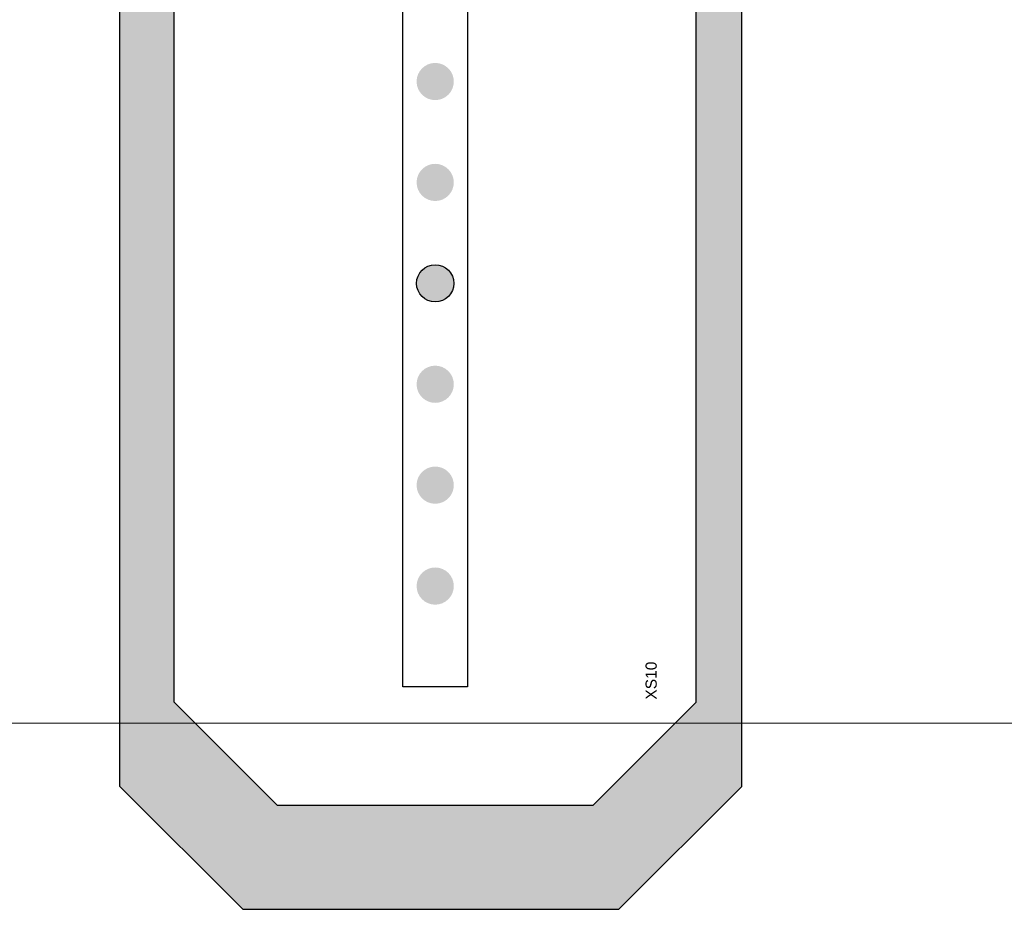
# Model space of a CAD drawing. Header units: millimetres. Extents: x -94648 to 68781, y -29623 to 11990.
# Tile 61 of 181: x -35491 to -35461, y -12634 to -12606. Entities that reach past the tile are written whole.
import ezdxf
from ezdxf.enums import TextEntityAlignment as Align

# ---------------------------------------------------------------- set-up
doc = ezdxf.new("R2010")
doc.units = ezdxf.units.MM
doc.layers.add('-podklad', color=8, linetype='Continuous')
doc.layers.add('AX - OPRAWY  EWAKUACYJNE', color=5, linetype='Continuous')
doc.layers.add('A_POWTARZALNE$0$A30_OPIS_POM', color=2, linetype='Continuous', lineweight=18)
doc.layers.add('AX - ADRESACJA', color=4, linetype='Continuous', lineweight=5)
doc.styles.add('A_POWTARZALNE$0$Arial', font='arial.ttf')
doc.styles.add('ARIAL 1.0', font='arial.ttf')
doc.styles.add('ROMANS', font='romans.shx', dxfattribs={"width": 0.75, "height": 10})

# ---------------------------------------------------------------- blocks, each defined once
blk = doc.blocks.new('A_POWTARZALNE$0$ddd')
at = {"color": 8}
blk.add_line((2946.569, 1954.641), (3105.604, 1954.641), dxfattribs=at)
at = {"color": 8, "style": 'A_POWTARZALNE$0$Arial'}
for tag, p in [('NAZWA_POMIESZCZENIA', (2951.259, 1984.672)), ('POWIERZCHNIA', (2951.771, 1960.296)), ('RODZAJ_POSADZKI', (2951.991, 1934.53))]:
    blk.add_attdef(tag, p, '', height=15, dxfattribs=at)
blk = doc.blocks.new('Goscim_parter')
at = {"layer": 'A_POWTARZALNE$0$A30_OPIS_POM', "color": 8}
blk.add_blockref('A_POWTARZALNE$0$ddd', (-38505.941, -14582.458), dxfattribs=at)
blk = doc.blocks.new('AX - XS10')
at = {"layer": 'AX - OPRAWY  EWAKUACYJNE', "color": 251, "style": 'ARIAL 1.0'}
blk.add_text('XS10', height=0.686, dxfattribs=at).set_placement((-1.122, -0.333))
blk = doc.blocks.new('XS10')
at = {"layer": 'AX - OPRAWY  EWAKUACYJNE'}
h = blk.add_hatch(color=256, dxfattribs=at)
h.paths.add_polyline_path([(-38.564, 11.845), (-38.564, -11.309), (-31.001, -18.871), (-0.285, -18.871), (30.432, -18.871), (37.994, -11.309), (37.994, 11.845), (30.432, 19.408), (-0.285, 19.408), (-31.001, 19.408)])
h.paths.add_polyline_path([(-32.154, 9.725), (-32.154, -9.725), (-25.802, -16.077), (0, -16.077), (25.802, -16.077), (32.154, -9.725), (32.154, 9.725), (25.802, 16.077), (0, 16.077), (-25.802, 16.077)], flags=16)
h = blk.add_hatch(color=256, dxfattribs=at)
edge = h.paths.add_edge_path()
edge.add_arc((-18.65, 0), 1.146, 0, 360)
h = blk.add_hatch(color=256, dxfattribs=at)
edge = h.paths.add_edge_path()
edge.add_arc((-12.433, 0), 1.146, 0, 360)
h = blk.add_hatch(color=256, dxfattribs=at)
edge = h.paths.add_edge_path()
edge.add_arc((-6.217, 0), 1.146, 0, 360)
h = blk.add_hatch(color=256, dxfattribs=at)
edge = h.paths.add_edge_path()
edge.add_ellipse((0, 0), major_axis=(1.146, 0), ratio=1, start_angle=0, end_angle=360)
h = blk.add_hatch(color=256, dxfattribs=at)
edge = h.paths.add_edge_path()
edge.add_arc((6.217, 0), 1.146, 0, 360)
h = blk.add_hatch(color=256, dxfattribs=at)
edge = h.paths.add_edge_path()
edge.add_arc((12.433, 0), 1.146, 0, 360)
for p, q in [((-38.564, 11.845), (-31.001, 19.408)), ((-31.001, 19.408), (-0.285, 19.408)), ((-0.285, 19.408), (30.432, 19.408)), ((-32.154, 9.725), (-25.802, 16.077)), ((-25.802, 16.077), (0, 16.077)), ((0, 16.077), (25.802, 16.077)), ((-38.564, 11.845), (-38.564, -11.309)), ((-32.154, 9.725), (-32.154, -9.725)), ((-24.866, 1.985), (24.866, 1.985)), ((-24.866, -1.985), (-24.866, 1.985)), ((24.866, -1.985), (-24.866, -1.985)), ((-32.154, -9.725), (-25.802, -16.077)), ((-38.564, -11.309), (-31.001, -18.871)), ((-25.802, -16.077), (0, -16.077)), ((0, -16.077), (25.802, -16.077)), ((-31.001, -18.871), (-0.285, -18.871)), ((-0.285, -18.871), (30.432, -18.871))]:
    blk.add_line(p, q, dxfattribs=at)
blk.add_circle((0, 0), 1.146, dxfattribs=at)
blk.add_blockref('AX - XS10', (-24.524, -13.305), dxfattribs=at)
at = {"layer": 'AX - ADRESACJA', "style": 'ROMANS', "width": 0.8, "flags": 4}
blk.add_attdef('AX_ADRES', text='', height=20, dxfattribs=at).set_placement((-2.401, -42.734), align=Align.MIDDLE)
at = {"layer": 'AX - OPRAWY  EWAKUACYJNE', "style": 'ROMANS', "width": 0.8, "flags": 13}
blk.add_attdef('TYP', (-25.554, -14.152), '', height=0.2, dxfattribs=at)

msp = doc.modelspace()

# ---------------------------------------------------------------- block references
at = {"layer": '-podklad'}
msp.add_blockref('Goscim_parter', (0, 0), dxfattribs=at)
at = {"layer": 'AX - OPRAWY  EWAKUACYJNE', "color": 2, "xscale": 0.5, "yscale": 0.5, "zscale": 0.5, "rotation": 90}
msp.add_blockref('XS10', (-35478.48217, -12614.26501), dxfattribs=at)

doc.saveas('drawing.dxf')
